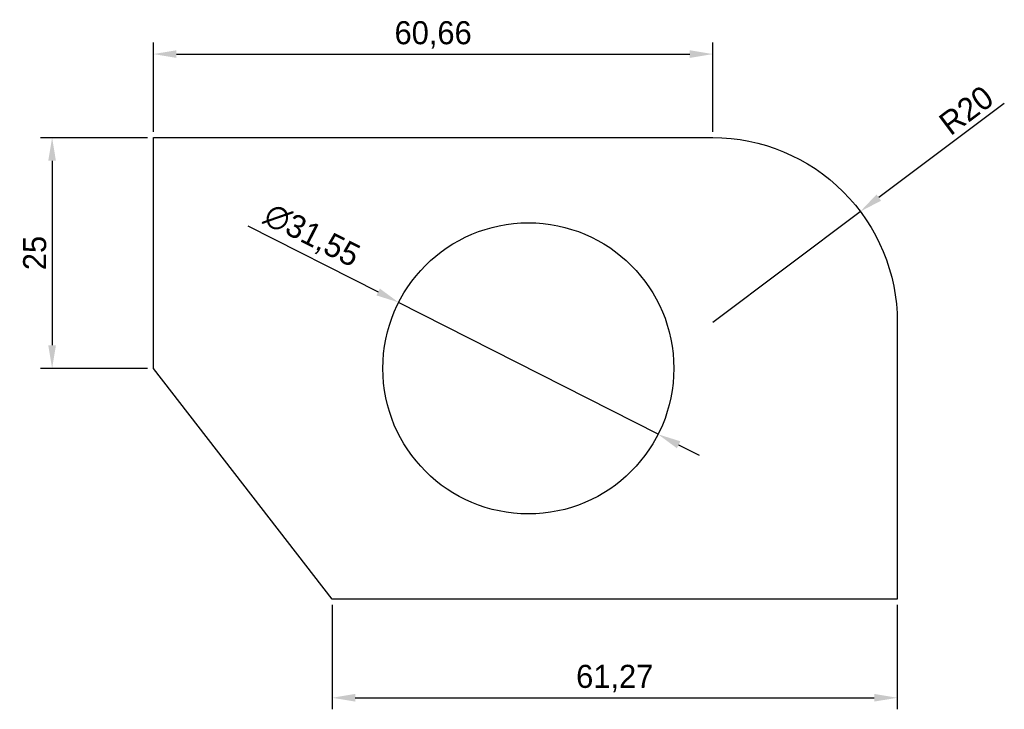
# Model space of a CAD drawing. Header units: millimetres. Extents: x 97 to 204, y 88 to 162.
import ezdxf

# ---------------------------------------------------------------- set-up
doc = ezdxf.new("R2010")
doc.units = ezdxf.units.MM
doc.dimstyles.new('ISO-25', dxfattribs={"dimtxt": 2.5, "dimasz": 2.5, "dimexe": 1.25, "dimexo": 0.625, "dimtad": 1, "dimtxsty": 'Standard', "dimcen": 2.5, "dimadec": 0, "dimazin": 0, "dimtfac": 1, "dimtmove": 0, "dimatfit": 3, "dimfxl": 1, "dimarcsym": 0})

# ---------------------------------------------------------------- blocks, each defined once
blk = doc.blocks.new('*D1')
at = {"color": 0, "lineweight": -2, "transparency": 16777216}
for p, q in [((130.95, 99.05), (130.95, 87.73)), ((192.23, 99.05), (192.23, 87.73)), ((133.45, 88.98), (189.73, 88.98))]:
    blk.add_line(p, q, dxfattribs=at)
at = {"color": 0, "transparency": 16777216}
for points in [[(133.45, 89.4), (133.45, 88.57), (130.95, 88.98)], [(189.73, 89.4), (189.73, 88.57), (192.23, 88.98)]]:
    blk.add_solid(points, dxfattribs=at)
at = {"layer": 'Defpoints', "color": 0, "transparency": 16777216}
for p in [(130.95, 99.67), (192.23, 99.67), (192.23, 88.98)]:
    blk.add_point(p, dxfattribs=at)
at = {"color": 0, "transparency": 16777216, "insert": (161.59, 91.07), "char_height": 2.5, "attachment_point": 5}
blk.add_mtext('61,27', dxfattribs=at)
blk = doc.blocks.new('*D2')
at = {"color": 0, "lineweight": -2, "transparency": 16777216}
for p, q in [((203.83, 153.38), (190.22, 143.17)), ((172.23, 129.67), (188.22, 141.67))]:
    blk.add_line(p, q, dxfattribs=at)
at = {"color": 0, "transparency": 16777216}
blk.add_solid([(189.97, 143.51), (190.47, 142.84), (188.22, 141.67)], dxfattribs=at)
at = {"layer": 'Defpoints', "color": 0, "transparency": 16777216}
for p in [(188.22, 141.67), (172.23, 129.67)]:
    blk.add_point(p, dxfattribs=at)
at = {"color": 0, "transparency": 16777216, "insert": (199.71, 152.63), "char_height": 2.5, "attachment_point": 5, "rotation": 36.8752}
blk.add_mtext('R20', dxfattribs=at)
blk = doc.blocks.new('*D3')
at = {"color": 0, "lineweight": -2, "transparency": 16777216}
for p, q in [((121.82, 140.12), (135.93, 132.95)), ((166.29, 117.53), (138.16, 131.82)), ((168.52, 116.4), (170.75, 115.26))]:
    blk.add_line(p, q, dxfattribs=at)
at = {"color": 0, "transparency": 16777216}
for points in [[(136.12, 133.32), (135.75, 132.58), (138.16, 131.82)], [(168.71, 116.77), (168.33, 116.02), (166.29, 117.53)]]:
    blk.add_solid(points, dxfattribs=at)
at = {"layer": 'Defpoints', "color": 0, "transparency": 16777216}
for p in [(138.16, 131.82), (166.29, 117.53)]:
    blk.add_point(p, dxfattribs=at)
at = {"color": 0, "transparency": 16777216, "insert": (128.7, 138.96), "char_height": 2.5, "attachment_point": 5, "rotation": 333.0696}
blk.add_mtext('∅31,55', dxfattribs=at)
blk = doc.blocks.new('*D4')
at = {"color": 0, "lineweight": -2, "transparency": 16777216}
for p, q in [((110.94, 149.67), (99.34, 149.67)), ((100.59, 147.17), (100.59, 127.17)), ((110.94, 124.67), (99.34, 124.67))]:
    blk.add_line(p, q, dxfattribs=at)
at = {"color": 0, "transparency": 16777216}
for points in [[(100.17, 147.17), (101, 147.17), (100.59, 149.67)], [(100.17, 127.17), (101, 127.17), (100.59, 124.67)]]:
    blk.add_solid(points, dxfattribs=at)
at = {"layer": 'Defpoints', "color": 0, "transparency": 16777216}
for p in [(111.57, 149.67), (100.59, 124.67), (111.57, 124.67)]:
    blk.add_point(p, dxfattribs=at)
at = {"color": 0, "transparency": 16777216, "insert": (98.71, 137.17), "char_height": 2.5, "attachment_point": 5, "rotation": 90}
blk.add_mtext('25', dxfattribs=at)
blk = doc.blocks.new('*D5')
at = {"color": 0, "lineweight": -2, "transparency": 16777216}
for p, q in [((111.57, 150.3), (111.57, 159.98)), ((172.23, 150.3), (172.23, 159.98)), ((114.07, 158.73), (169.73, 158.73))]:
    blk.add_line(p, q, dxfattribs=at)
at = {"color": 0, "transparency": 16777216}
for points in [[(114.07, 159.14), (114.07, 158.31), (111.57, 158.73)], [(169.73, 159.14), (169.73, 158.31), (172.23, 158.73)]]:
    blk.add_solid(points, dxfattribs=at)
at = {"layer": 'Defpoints', "color": 0, "transparency": 16777216}
for p in [(172.23, 158.73), (111.57, 149.67), (172.23, 149.67)]:
    blk.add_point(p, dxfattribs=at)
at = {"color": 0, "transparency": 16777216, "insert": (141.9, 160.81), "char_height": 2.5, "attachment_point": 5}
blk.add_mtext('60,66', dxfattribs=at)

msp = doc.modelspace()

# ---------------------------------------------------------------- linework, layer by layer
msp.add_lwpolyline([(111.566, 149.673), (172.226, 149.673, -0.4142136), (192.226, 129.673), (192.226, 99.673), (130.953, 99.673), (111.566, 124.673)], format="xyb", close=True)
msp.add_circle((152.226, 124.673), 15.774)

# ---------------------------------------------------------------- dimensions: what is measured, and where the dimension line sits
for base, p1, p2, picture, middle in [((172.226, 158.728), (111.566, 149.673), (172.226, 149.673), '*D5', (141.896, 160.811)), ((192.226, 88.983), (130.953, 99.673), (192.226, 99.673), '*D1', (161.59, 91.067))]:
    dim = msp.add_linear_dim(base=base, p1=p1, p2=p2, dimstyle='ISO-25')
    dim.commit()
    dim.dimension.update_dxf_attribs({"geometry": picture, "text_midpoint": middle})
dim = msp.add_radius_dim(center=(172.226, 129.673), mpoint=(188.225, 141.674), dimstyle='ISO-25')
dim.commit()
dim.dimension.update_dxf_attribs({"geometry": '*D2', "text_midpoint": (200.832, 151.132), "dimtype": 164})
dim = msp.add_linear_dim(base=(100.588, 124.673), p1=(111.566, 149.673), p2=(111.566, 124.673), angle=90, dimstyle='ISO-25')
dim.commit()
dim.dimension.update_dxf_attribs({"geometry": '*D4', "text_midpoint": (98.713, 137.173)})
dim = msp.add_diameter_dim_2p(p1=(166.289, 117.529), p2=(138.163, 131.817), dimstyle='ISO-25')
dim.commit()
dim.dimension.update_dxf_attribs({"geometry": '*D3', "text_midpoint": (128.705, 138.958)})

doc.saveas('drawing.dxf')
